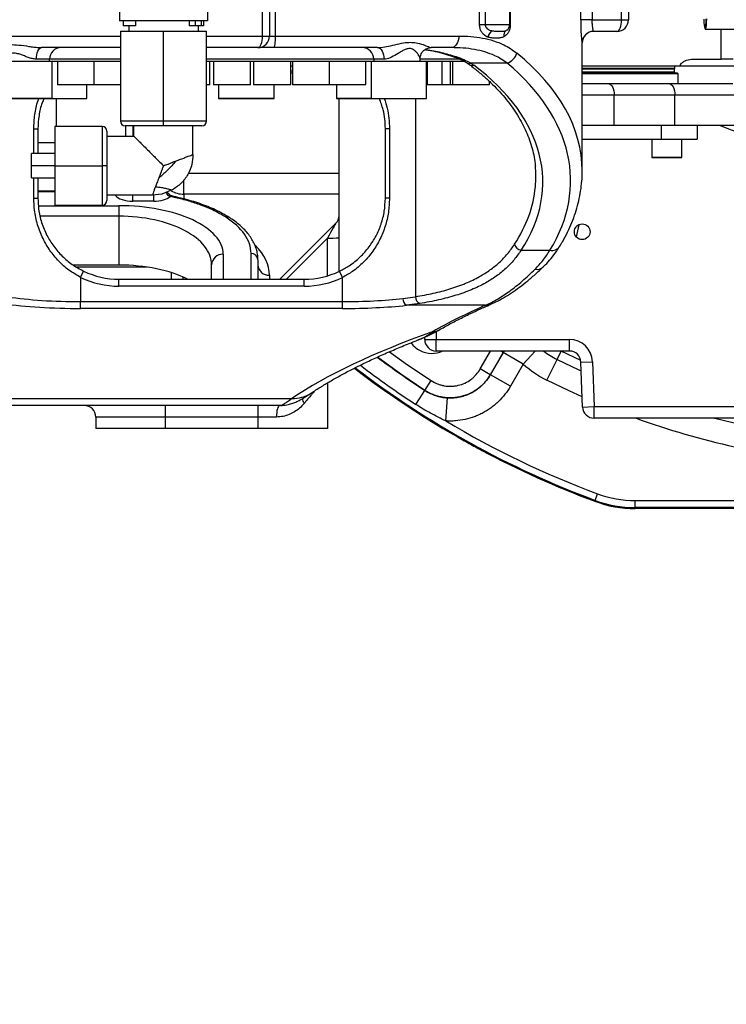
# Model space of a CAD drawing. Header units: millimetres. Extents: x -7 to 844, y 0 to 594.
# Tile 67 of 137: x 274 to 298, y 437 to 469. Entities that reach past the tile are written whole.
import ezdxf

# ---------------------------------------------------------------- set-up
doc = ezdxf.new("R2010")
doc.units = ezdxf.units.MM
doc.styles.add('SLDTEXTSTYLE2', font='HYSWLONGFANGSONG.TTF', dxfattribs={"bigfont": 'bigfont'})
doc.styles.add('SLDTEXTSTYLE3', font='HYSWLONGFANGSONG.TTF')
doc.dimstyles.new('SLDDIMSTYLE15', dxfattribs={"dimtxt": 9.875366, "dimasz": 4.884615, "dimexe": 0, "dimexo": 0.0625, "dimgap": 2.468842, "dimtad": 0, "dimtih": 1, "dimtoh": 1, "dimlfac": 5, "dimrnd": 1e-09, "dimzin": 12, "dimdsep": 46, "dimtxsty": 'SLDTEXTSTYLE3', "dimblk1": 'NONE', "dimblk2": 'NONE', "dimsah": 1, "dimcen": 0, "dimadec": 0, "dimazin": 3, "dimtfac": 1, "dimtdec": 3, "dimtmove": 0, "dimatfit": 3, "dimldrblk": 'NONE', "dimfxl": 1, "dimfrac": 2, "dimtolj": 1, "dimtzin": 12, "dimarcsym": 0})

# ---------------------------------------------------------------- blocks, each defined once
blk = doc.blocks.new('_D_55')
at = {"color": 7, "linetype": 'Continuous', "lineweight": 18}
blk.add_line((512.91, 531.632), (472.011, 531.632), dxfattribs=at)
at = {"color": 7, "linetype": 'Continuous', "lineweight": 18, "attachment_point": 1}
for s, insert, char_height, style in [('通', (502.68, 543.569), 9.26, 'SLDTEXTSTYLE2'), ('%%c', (482.421, 543.569), 9.2604, 'SLDTEXTSTYLE3'), ('8-', (472.011, 543.569), 9.2604, 'SLDTEXTSTYLE3'), ('22', (494.037, 543.569), 9.2604, 'SLDTEXTSTYLE3')]:
    blk.add_mtext(s, dxfattribs=dict(at, insert=insert, char_height=char_height, style=style))
blk = doc.blocks.new('_None')

msp = doc.modelspace()

# ---------------------------------------------------------------- linework, layer by layer
at = {"color": 7, "linetype": 'Continuous', "lineweight": 25}
for p, q in [((289.576559, 469.130287), (289.576559, 473.130287)), ((289.759071, 473.130287), (289.759071, 469.130287)), ((290.580495, 469.130287), (290.580495, 473.130287)), ((290.59605, 473.130287), (290.59605, 469.130287)), ((292.934386, 469.284134), (292.934386, 473.130287)), ((293.317408, 473.130287), (293.317408, 469.284134)), ((294.293042, 469.284134), (294.293042, 473.130287)), ((294.523811, 473.130287), (294.523811, 469.284134)), ((282.369965, 468.745672), (282.369965, 471.591826)), ((282.600734, 471.591826), (282.600734, 468.745672)), ((277.619957, 469.668749), (277.619957, 469.245672)), ((280.535342, 469.668749), (280.535342, 469.245672)), ((280.535342, 469.245672), (277.619957, 469.245672)), ((277.743034, 469.245672), (277.743034, 469.080287)), ((278.150726, 469.245672), (278.150726, 469.080287)), ((279.931496, 469.245672), (279.931496, 469.080287)), ((280.135342, 469.245672), (280.135342, 469.080287)), ((280.339188, 469.080287), (280.339188, 469.245672)), ((280.412265, 469.245672), (280.412265, 469.080287)), ((293.317408, 469.284134), (292.934386, 469.284134)), ((293.317408, 469.284134), (294.293042, 469.284134)), ((294.293042, 469.284134), (294.523811, 469.284134)), ((277.647496, 468.912441), (277.647496, 465.920626)), ((277.647496, 468.912441), (279.077649, 468.912441)), ((278.150726, 469.080287), (277.743034, 469.080287)), ((277.923803, 469.080287), (277.923803, 468.912441)), ((279.077649, 465.920626), (279.077649, 468.912441)), ((279.077649, 468.912441), (280.507803, 468.912441)), ((280.135342, 469.080287), (279.931496, 469.080287)), ((280.339188, 469.080287), (280.135342, 469.080287)), ((280.231496, 469.080287), (280.231496, 468.912441)), ((280.412265, 469.080287), (280.339188, 469.080287)), ((280.507803, 465.920626), (280.507803, 468.912441)), ((289.576559, 469.130287), (289.759071, 469.130287)), ((297.069929, 468.976441), (298.082706, 468.976441)), ((282.369965, 468.745672), (282.600734, 468.745672)), ((282.600734, 468.745672), (282.791862, 468.745672)), ((282.791862, 468.745672), (288.886771, 468.745672)), ((294.139196, 468.899518), (293.364136, 468.899518)), ((277.647496, 468.361057), (275.027825, 468.361057)), ((282.216119, 468.361057), (280.507803, 468.361057)), ((282.725793, 468.361057), (282.216119, 468.361057)), ((286.188196, 468.361057), (282.725793, 468.361057)), ((288.630236, 468.361057), (287.970751, 468.361057)), ((292.985349, 464.271293), (292.985349, 468.514903)), ((275.293042, 467.899518), (275.293042, 467.976441)), ((286.062273, 467.976441), (286.062273, 467.899518)), ((287.600734, 467.899518), (287.600734, 467.99588)), ((296.702582, 467.976441), (297.602003, 467.976441)), ((297.998329, 467.976441), (297.602003, 467.976441)), ((275.293042, 467.899518), (273.75458, 467.899518)), ((277.647496, 467.899518), (275.293042, 467.899518)), ((275.384306, 466.676441), (275.384306, 467.899518)), ((275.560746, 467.899518), (275.560746, 467.13798)), ((276.765308, 467.899518), (276.765308, 467.13798)), ((286.062273, 467.899518), (280.507803, 467.899518)), ((280.617086, 467.13798), (280.617086, 467.899518)), ((280.738228, 467.899518), (280.738228, 467.13798)), ((281.968997, 467.13798), (281.968997, 467.899518)), ((282.073494, 467.899518), (282.073494, 467.13798)), ((283.304263, 467.13798), (283.304263, 467.899518)), ((283.359237, 467.745672), (283.304263, 467.745672)), ((283.359237, 467.899518), (283.359237, 467.13798)), ((284.590007, 467.13798), (284.590007, 467.899518)), ((285.794568, 467.13798), (285.794568, 467.899518)), ((285.971008, 467.899518), (285.971008, 466.676441)), ((287.600734, 467.899518), (286.062273, 467.899518)), ((289.061081, 467.899518), (287.600734, 467.899518)), ((287.817162, 466.676441), (287.817162, 467.899518)), ((287.838392, 467.899518), (287.838392, 467.13798)), ((288.322873, 467.899518), (288.322873, 467.13798)), ((288.603951, 467.899518), (288.603951, 467.13798)), ((288.674705, 467.899518), (288.674705, 467.13798)), ((290.493594, 467.84577), (289.283463, 467.84577)), ((289.283463, 467.84577), (289.382353, 467.776589)), ((296.242164, 467.745672), (292.985349, 467.745672)), ((296.062273, 467.668734), (292.985349, 467.668734)), ((296.046888, 467.642087), (292.985349, 467.642087)), ((296.046888, 467.642087), (296.062273, 467.668734)), ((296.046888, 467.545657), (296.046888, 467.642087)), ((296.062273, 467.668734), (296.062273, 467.745672)), ((298.735557, 467.745672), (296.242164, 467.745672)), ((283.309898, 467.514903), (283.304263, 467.514903)), ((283.359237, 467.514903), (283.309898, 467.514903)), ((296.146888, 467.514888), (292.985349, 467.514888)), ((296.169965, 467.491811), (292.985349, 467.491811)), ((296.169965, 467.491811), (296.146888, 467.514888)), ((296.169965, 467.168749), (296.169965, 467.491811)), ((276.773, 467.130287), (275.568439, 467.130287)), ((276.533055, 466.676441), (276.533055, 467.130287)), ((277.647496, 467.130287), (276.773, 467.130287)), ((280.609394, 467.130287), (280.507803, 467.130287)), ((280.762655, 467.130287), (280.74592, 467.130287)), ((281.961305, 467.130287), (280.762655, 467.130287)), ((280.90333, 467.130287), (280.90333, 466.676441)), ((282.127352, 467.130287), (282.081186, 467.130287)), ((283.296571, 467.130287), (282.127352, 467.130287)), ((282.749484, 466.676441), (282.749484, 467.130287)), ((283.456354, 467.130287), (283.36693, 467.130287)), ((284.582314, 467.130287), (283.456354, 467.130287)), ((284.716934, 467.130287), (284.582314, 467.130287)), ((285.786876, 467.130287), (284.716934, 467.130287)), ((284.822259, 467.130287), (284.822259, 466.676441)), ((287.847939, 467.130287), (287.817162, 467.130287)), ((287.847939, 467.130287), (287.846084, 467.130287)), ((288.330566, 467.130287), (287.847939, 467.130287)), ((288.605409, 467.130287), (288.330566, 467.130287)), ((288.682397, 467.130287), (288.611644, 467.130287)), ((289.897782, 467.130287), (288.682397, 467.130287)), ((289.905474, 467.13798), (289.905474, 467.235825)), ((292.985349, 467.168749), (293.853879, 467.168749)), ((293.853879, 467.168749), (295.869965, 467.168749)), ((295.869965, 467.168749), (297.985349, 467.168749)), ((275.376614, 466.668749), (273.601049, 466.668749)), ((275.376614, 466.668749), (276.525363, 466.668749)), ((280.966226, 466.668749), (280.911022, 466.668749)), ((282.741791, 466.668749), (280.966226, 466.668749)), ((284.885156, 466.668749), (284.829951, 466.668749)), ((285.978701, 466.668749), (284.885156, 466.668749)), ((284.908426, 460.928535), (284.908426, 466.668749)), ((285.978701, 466.668749), (287.80947, 466.668749)), ((294.046186, 465.784119), (294.046186, 466.784134)), ((296.062273, 466.784134), (294.046186, 466.784134)), ((296.062273, 465.784119), (296.062273, 466.784134)), ((298.369965, 466.784134), (296.062273, 466.784134)), ((274.770973, 465.668749), (274.908426, 465.668749)), ((274.908426, 465.668749), (274.908426, 464.841824)), ((277.045957, 465.74567), (275.467496, 465.74567)), ((275.467496, 465.74567), (275.467496, 464.437977)), ((279.077649, 465.76678), (277.801342, 465.76678)), ((277.831503, 465.418747), (277.831503, 465.76678)), ((278.09688, 465.418829), (278.09688, 465.76678)), ((279.077649, 465.76678), (279.077649, 465.920626)), ((280.353957, 465.76678), (279.077649, 465.76678)), ((280.058419, 464.811423), (280.058419, 465.76678)), ((286.584342, 465.668749), (286.446888, 465.668749)), ((286.446888, 463.361057), (286.446888, 465.668749)), ((286.584342, 465.668749), (286.584342, 463.361057)), ((292.985349, 465.784119), (294.046186, 465.784119)), ((294.046186, 465.784119), (296.062273, 465.784119)), ((295.603936, 465.784119), (295.603936, 465.32258)), ((296.062273, 465.784119), (298.369965, 465.784119)), ((296.800579, 465.784119), (296.800579, 465.32258)), ((277.199803, 465.591824), (277.199803, 464.437977)), ((277.199803, 465.418747), (278.097045, 465.418747)), ((292.985349, 465.32258), (295.603936, 465.32258)), ((295.294311, 465.32258), (295.294311, 464.714888)), ((295.603936, 465.32258), (296.800579, 465.32258)), ((296.294311, 464.714888), (296.294311, 465.32258)), ((275.467496, 464.841824), (274.698265, 464.841824)), ((274.698265, 464.437977), (274.698265, 464.841824)), ((296.286619, 464.707196), (295.302004, 464.707196)), ((275.467496, 464.437977), (274.698265, 464.437977)), ((274.698265, 464.034131), (274.698265, 464.437977)), ((275.467496, 464.437977), (277.045957, 464.437977)), ((275.467496, 464.437977), (275.467496, 463.130285)), ((277.199803, 464.437977), (277.045957, 464.437977)), ((277.199803, 464.437977), (277.199803, 463.284131)), ((274.698265, 464.034131), (275.467496, 464.034131)), ((274.908426, 464.034131), (274.908426, 463.361057)), ((274.770973, 463.361057), (274.908426, 463.361057)), ((275.467496, 463.597529), (274.908426, 463.597529)), ((278.704863, 463.457208), (277.199803, 463.457208)), ((279.029483, 463.497143), (278.704863, 463.457577)), ((279.371363, 463.633166), (279.029483, 463.497143)), ((279.30211, 463.417888), (279.298935, 463.418789)), ((279.476921, 463.377506), (279.30211, 463.417888)), ((279.362284, 463.431663), (279.354579, 463.433632)), ((286.584342, 463.361057), (286.446888, 463.361057)), ((275.467496, 463.130285), (277.045957, 463.130285)), ((277.600734, 463.110326), (277.600734, 462.761746)), ((278.75458, 463.261918), (278.062273, 463.261918)), ((277.600734, 462.761746), (277.600734, 461.139518)), ((282.946888, 460.668749), (284.795775, 462.517636)), ((290.955499, 461.630615), (291.910859, 461.630615)), ((277.600734, 461.139518), (276.085909, 461.139518)), ((280.677657, 460.668749), (280.677657, 461.147604)), ((282.216119, 461.317354), (282.216119, 460.668749)), ((276.326231, 460.730464), (276.426849, 460.938142)), ((276.326231, 460.730464), (276.326231, 459.925347)), ((279.716119, 460.746649), (279.716119, 460.668749)), ((285.029083, 460.730464), (284.928465, 460.938142)), ((285.029083, 459.925347), (285.029083, 460.730464)), ((277.600734, 460.43798), (277.600734, 460.668749)), ((277.600734, 460.668749), (283.75458, 460.668749)), ((283.75458, 460.43798), (277.600734, 460.43798)), ((283.75458, 460.43798), (283.75458, 460.668749)), ((287.031493, 460.030457), (287.446543, 460.088426)), ((276.326231, 459.698084), (276.326231, 459.925347)), ((276.326231, 459.925347), (285.029083, 459.925347)), ((285.029083, 459.698084), (285.029083, 459.925347)), ((287.59159, 459.862045), (287.151638, 459.803194)), ((289.778055, 459.803194), (287.151638, 459.803194)), ((285.029083, 459.698084), (276.326231, 459.698084)), ((287.962064, 458.88224), (288.03071, 458.934133)), ((287.75458, 458.668749), (287.75458, 458.744739)), ((287.75458, 458.668749), (288.139196, 458.668749)), ((288.139196, 458.668749), (292.559107, 458.668749)), ((288.139196, 458.284134), (288.139196, 458.668749)), ((292.559107, 458.284134), (292.559107, 458.668749)), ((292.559107, 458.284134), (288.139196, 458.284134)), ((290.360962, 458.239762), (289.933123, 457.498723)), ((289.933599, 457.496735), (290.361305, 458.237543)), ((290.361305, 458.237543), (290.360962, 458.239762)), ((291.027072, 457.853162), (290.361305, 458.237543)), ((291.027072, 457.853162), (290.599367, 457.112354)), ((291.807197, 457.318526), (292.149357, 458.006946)), ((292.943488, 457.912941), (293.32787, 457.926364)), ((292.995464, 456.424557), (292.943488, 457.912941)), ((293.32787, 457.926364), (293.379845, 456.43798)), ((289.933123, 457.498723), (289.600239, 457.690914)), ((289.933123, 457.498723), (289.933599, 457.496735)), ((290.599367, 457.112354), (289.933599, 457.496735)), ((284.523811, 457.227037), (284.523811, 455.70721)), ((287.762639, 456.979019), (287.972376, 457.301136)), ((287.461152, 456.510208), (287.763715, 456.974993)), ((287.763715, 456.974993), (287.762639, 456.979019)), ((270.169131, 456.710168), (283.341358, 456.710168)), ((288.457262, 455.963548), (288.505653, 456.730349)), ((282.961612, 456.476441), (270.314149, 456.476441)), ((279.139196, 456.476441), (279.139196, 456.091826)), ((282.216119, 456.476441), (282.216119, 456.091826)), ((292.995464, 456.424557), (293.379845, 456.43798)), ((293.379845, 456.43798), (298.7447, 456.43798)), ((293.379845, 456.053364), (293.379845, 456.43798)), ((279.139196, 456.091826), (276.831503, 456.091826)), ((276.831503, 456.091826), (276.831503, 455.70721)), ((282.216119, 456.091826), (279.139196, 456.091826)), ((279.139196, 456.091826), (279.139196, 455.70721)), ((282.831238, 456.091826), (282.216119, 456.091826)), ((282.216119, 456.091826), (282.216119, 455.70721)), ((298.7447, 456.053364), (293.379845, 456.053364)), ((279.139196, 455.70721), (276.831503, 455.70721)), ((282.216119, 455.70721), (279.139196, 455.70721)), ((284.523811, 455.70721), (282.216119, 455.70721)), ((293.413744, 453.325595), (293.494221, 453.541727)), ((293.402398, 453.295123), (293.413744, 453.325595)), ((294.744497, 453.08588), (294.744497, 453.316509)), ((294.744497, 453.316509), (298.04715, 453.316509)), ((298.202959, 453.08588), (294.744497, 453.08588)), ((294.744497, 453.08588), (294.744497, 453.053364)), ((298.200497, 453.053364), (294.744497, 453.053364))]:
    msp.add_line(p, q, dxfattribs=at)
at = {"color": 8, "linetype": 'Continuous', "lineweight": 25}
for p, q in [((282.791862, 470.773057), (282.791862, 468.745672)), ((289.759071, 469.130287), (290.580495, 469.130287)), ((290.458092, 468.92712), (290.4751, 468.940721)), ((290.59605, 469.130287), (290.580495, 469.130287)), ((297.602003, 467.976441), (297.604011, 468.976441)), ((272.923497, 468.745672), (277.647496, 468.745672)), ((280.507803, 468.745672), (282.369965, 468.745672)), ((292.985349, 468.514903), (292.979697, 468.514903)), ((275.293042, 467.976441), (274.85982, 467.976441)), ((277.647496, 467.976441), (275.293042, 467.976441)), ((286.062273, 467.976441), (280.507803, 467.976441)), ((286.402632, 467.976441), (286.062273, 467.976441)), ((288.929197, 467.976441), (287.600734, 467.976441)), ((289.061081, 467.91318), (289.061081, 467.899518)), ((283.304263, 467.591826), (283.359237, 467.591826)), ((296.046888, 467.545657), (292.985349, 467.545657)), ((275.560746, 467.13798), (276.765308, 467.13798)), ((276.765308, 467.13798), (277.647496, 467.13798)), ((280.507803, 467.13798), (280.617086, 467.13798)), ((280.738228, 467.13798), (280.755174, 467.13798)), ((280.755174, 467.13798), (281.968997, 467.13798)), ((282.073494, 467.13798), (282.120244, 467.13798)), ((282.120244, 467.13798), (283.304263, 467.13798)), ((283.359237, 467.13798), (283.449793, 467.13798)), ((283.449793, 467.13798), (284.590007, 467.13798)), ((284.590007, 467.13798), (284.711083, 467.13798)), ((284.711083, 467.13798), (285.794568, 467.13798)), ((287.817162, 467.13798), (287.838392, 467.13798)), ((287.838392, 467.13798), (288.322873, 467.13798)), ((288.322873, 467.13798), (288.603951, 467.13798)), ((288.603951, 467.13798), (288.674705, 467.13798)), ((288.674705, 467.13798), (289.905474, 467.13798)), ((273.59382, 466.676441), (275.384306, 466.676441)), ((275.384306, 466.676441), (276.533055, 466.676441)), ((275.523811, 465.74567), (275.523811, 466.668749)), ((280.90333, 466.676441), (280.958998, 466.676441)), ((280.958998, 466.676441), (282.749484, 466.676441)), ((284.822259, 466.676441), (284.877927, 466.676441)), ((284.877927, 466.676441), (285.971008, 466.676441)), ((285.971008, 466.676441), (287.817162, 466.676441)), ((287.446543, 466.668749), (287.446543, 460.088426)), ((294.046186, 466.784134), (292.985349, 466.784134)), ((274.770973, 464.841824), (274.770973, 465.668749)), ((277.045957, 465.74567), (277.045957, 464.437977)), ((279.077649, 465.920626), (277.647496, 465.920626)), ((278.062273, 465.76678), (278.062273, 465.418747)), ((280.507803, 465.920626), (279.077649, 465.920626)), ((274.908426, 465.20721), (275.467496, 465.20721)), ((295.294311, 464.714888), (296.293779, 464.714888)), ((296.293779, 464.714888), (296.294311, 464.714888)), ((277.045957, 464.437977), (277.045957, 463.130285)), ((274.770973, 463.361057), (274.770973, 464.034131)), ((279.902164, 464.190477), (284.908426, 464.190477)), ((279.75458, 463.493317), (279.75458, 463.973836)), ((275.467496, 463.575908), (274.908426, 463.575908)), ((278.062273, 463.261918), (278.062273, 463.454797)), ((278.75458, 463.261918), (278.75458, 463.461699)), ((279.75458, 463.493317), (279.75458, 463.337375)), ((284.908426, 463.493317), (279.75458, 463.493317)), ((274.925362, 463.110326), (277.600734, 463.110326)), ((277.600734, 462.761746), (274.985765, 462.761746)), ((292.868226, 462.479519), (292.789153, 462.072728)), ((284.523811, 462.03347), (283.15909, 460.668749)), ((284.523811, 460.780978), (284.523811, 462.03347)), ((281.062273, 461.496184), (281.062273, 460.668749)), ((281.985349, 460.668749), (281.985349, 461.526502)), ((278.521012, 461.07384), (276.197105, 461.07384)), ((279.331503, 460.891008), (279.331503, 460.668749)), ((282.600734, 460.799024), (282.600734, 460.668749)), ((288.139196, 458.932991), (288.139196, 458.668749)), ((289.600239, 457.690914), (289.942735, 458.284134)), ((290.360962, 458.239762), (290.284107, 458.284134)), ((290.389083, 458.284134), (290.360962, 458.239762)), ((290.361305, 458.237543), (290.390575, 458.284134)), ((291.027072, 457.853162), (291.420863, 458.284134)), ((292.149357, 458.006946), (292.287126, 458.284134)), ((292.936625, 457.973068), (292.287475, 458.284836))]:
    msp.add_line(p, q, dxfattribs=at)
at = {"color": 7, "linetype": 'Continuous', "lineweight": 25, "flags": 128}
for points in [[(297.022196, 469.30583), (297.028731, 469.193859), (297.036284, 469.10333), (297.044627, 469.036993), (297.053505, 468.996863), (297.062648, 468.98416), (297.07178, 468.999269), (297.080622, 469.041732), (297.088905, 469.110259), (297.096379, 469.202767), (297.102816, 469.316445)], [(297.110836, 469.311545), (297.104345, 469.196912), (297.096809, 469.103626), (297.088455, 469.034524), (297.079539, 468.991704), (297.070331, 468.976468), (297.069929, 468.976441)], [(282.791862, 468.745672), (282.790592, 468.670637), (282.786833, 468.598486), (282.780727, 468.531991), (282.772511, 468.473708), (282.762499, 468.425876), (282.751077, 468.390334), (282.738682, 468.368447), (282.725793, 468.361057)], [(288.886771, 468.745672), (288.881841, 468.670637), (288.867243, 468.598486), (288.843537, 468.531991), (288.811633, 468.473708), (288.772759, 468.425876), (288.728407, 468.390334), (288.680283, 468.368447), (288.630236, 468.361057)], [(274.85982, 467.976441), (274.863049, 468.051476), (274.872609, 468.123627), (274.888134, 468.190122), (274.909028, 468.248405), (274.934487, 468.296237), (274.963532, 468.33178), (274.995049, 468.353666), (275.027825, 468.361057)], [(286.188196, 468.361057), (286.23003, 468.353666), (286.270257, 468.33178), (286.30733, 468.296237), (286.339825, 468.248405), (286.366493, 468.190122), (286.386309, 468.123627), (286.398511, 468.051476), (286.402632, 467.976441)], [(293.853879, 467.168749), (293.891396, 467.161359), (293.927472, 467.139472), (293.960719, 467.10393), (293.989861, 467.056098), (294.013777, 466.997814), (294.031548, 466.931319), (294.042491, 466.859168), (294.046186, 466.784134)], [(295.869965, 467.168749), (295.907482, 467.161359), (295.943558, 467.139472), (295.976805, 467.10393), (296.005947, 467.056098), (296.029863, 466.997814), (296.047634, 466.931319), (296.058577, 466.859168), (296.062273, 466.784134)], [(282.933758, 456.476441), (282.913758, 456.469051), (282.894526, 456.447164), (282.876801, 456.411622), (282.861266, 456.36379), (282.848516, 456.305507), (282.839042, 456.239012), (282.833208, 456.166861), (282.831238, 456.091826)]]:
    msp.add_lwpolyline(points, dxfattribs=at)
at = {"color": 8, "linetype": 'Continuous', "lineweight": 25, "flags": 128}
for points in [[(286.587002, 458.260362), (287.18538, 457.831708), (287.972376, 457.301136)], [(287.762639, 456.979019), (286.965432, 457.516475), (286.18585, 458.07919), (286.183833, 458.080695)], [(292.149357, 458.006946), (292.877062, 457.65875), (292.95359, 457.623675)], [(292.983475, 456.767883), (292.555669, 456.960393), (291.807197, 457.318526)], [(297.380061, 456.053364), (297.431945, 456.039971), (298.216178, 455.850834)]]:
    msp.add_lwpolyline(points, dxfattribs=at)
at = {"color": 7, "linetype": 'Continuous', "lineweight": 25}
msp.add_circle((292.985349, 462.245672), 0.261538, dxfattribs=at)
for centre, radius, start, end in [((294.139196, 469.284134), 0.384615, 270, 0), ((290.129295, 468.675266), 0.27592, 118.0107654, 173.3033885), ((290.565276, 468.774122), 0.186806, 125.013428, 195.5790709), ((290.349725, 469.130287), 0.230769, 303.4876939, 0), ((282.216119, 468.745672), 0.384615, 270, 0), ((293.364224, 468.514991), 0.384527, 90.0131624, 180.0131563), ((293.369965, 468.514903), 0.384615, 90, 180), ((275.677657, 467.976441), 0.384615, 90, 180), ((285.677657, 467.976441), 0.384615, 0, 90), ((290.339392, 468.309408), 0.488609, 288.3966516, 344.5028485), ((296.077657, 467.545657), 0.030769, 180, 270), ((275.568439, 467.13798), 0.007692, 180, 270), ((276.773, 467.13798), 0.007692, 180, 270), ((280.609394, 467.13798), 0.007692, 270, 0), ((280.74592, 467.13798), 0.007692, 180, 270), ((281.961305, 467.13798), 0.007692, 270, 0), ((282.081186, 467.13798), 0.007692, 180, 270), ((283.296571, 467.13798), 0.007692, 270, 0), ((283.36693, 467.13798), 0.007692, 180, 270), ((284.582314, 467.13798), 0.007692, 270, 0), ((285.786876, 467.13798), 0.007692, 270, 0), ((287.846084, 467.13798), 0.007692, 180, 270), ((288.330566, 467.13798), 0.007692, 180, 270), ((288.611644, 467.13798), 0.007692, 180, 270), ((288.682397, 467.13798), 0.007692, 180, 270), ((289.897782, 467.13798), 0.007692, 270, 0), ((275.376614, 466.676441), 0.007692, 270, 0), ((276.525363, 466.676441), 0.007692, 270, 0), ((280.911022, 466.676441), 0.007692, 180, 270), ((282.741791, 466.676441), 0.007692, 270, 0), ((284.829951, 466.676441), 0.007692, 180, 270), ((285.978701, 466.676441), 0.007692, 180, 270), ((287.80947, 466.676441), 0.007692, 270, 0), ((277.045957, 465.591824), 0.153846, 0, 90), ((277.801342, 465.920626), 0.153846, 180, 270), ((280.353957, 465.920626), 0.153846, 270, 0), ((295.302004, 464.714888), 0.007692, 180, 270), ((296.286619, 464.714888), 0.007692, 270, 0), ((277.045957, 463.284131), 0.153846, 270, 0), ((284.523811, 462.7896), 0.384615, 315, 0), ((284.619848, 464.798701), 2.766899, 268.010912, 275.9866533), ((290.996809, 461.891425), 0.264062, 193.3470328, 260.9996096), ((281.045099, 461.128655), 0.36793, 87.3246633, 177.0478591), ((281.995654, 461.305985), 0.220758, 2.9521409, 92.6753367), ((282.58356, 461.166553), 0.36793, 182.9521409, 272.6753367), ((277.600734, 463.361057), 2.923077, 244.1501486, 270), ((277.600734, 463.361057), 2.692308, 244.1501486, 270), ((283.75458, 463.361057), 2.692308, 270, 295.8498514), ((283.75458, 463.361057), 2.923077, 270, 295.8498514), ((287.693801, 460.087193), 0.247262, 179.7142124, 245.5831435), ((287.283281, 460.018177), 0.252087, 177.2078616, 238.5191959), ((287.985349, 459.053364), 0.846154, 215.8245649, 270), ((288.139196, 458.668749), 0.384615, 180, 270), ((292.559107, 457.899518), 0.769231, 2, 90), ((287.985349, 459.053364), 0.846154, 270, 294.6199773), ((292.559107, 457.899518), 0.384615, 2, 90), ((293.320349, 460.362962), 3.399738, 227.5811418, 243.5715994), ((304.139196, 482.130287), 30.769231, 232.5249169, 240.6678898), ((276.446888, 456.091826), 0.384615, 0, 90), ((293.379845, 456.43798), 0.384615, 182, 270), ((304.139196, 482.130287), 30.506086, 239.0654102, 249.5771427), ((304.139196, 482.130287), 30.769231, 240.6678898, 241.5706891), ((304.139196, 482.130287), 30.769231, 241.5706891, 241.9140896), ((304.139196, 482.130287), 30.769231, 241.9140896, 249.5771427), ((294.744497, 456.899518), 3.583009, 249.5771427, 270), ((294.744497, 456.899518), 3.846154, 249.5771427, 270), ((294.744497, 456.899518), 3.813638, 249.5771427, 270)]:
    msp.add_arc(centre, radius, start, end, dxfattribs=at)
at = {"color": 8, "linetype": 'Continuous', "lineweight": 25}
for centre, radius, start, end in [((288.749438, 468.153789), 0.10113, 252.5827568, 295.9248614), ((289.226702, 467.96986), 0.136456, 239.6212649, 294.5800892), ((289.327234, 467.912138), 0.146327, 234.9776088, 292.1285129), ((304.139196, 482.130287), 17.626318, 248.0289223, 267.577488), ((279.341418, 463.370705), 0.064163, 78.3436176, 131.4611035), ((279.344531, 463.370442), 0.063644, 78.0410026, 131.7994552), ((279.752016, 464.32003), 0.826717, 239.2097489, 270.1777444), ((279.517554, 463.337305), 0.057159, 81.5091257, 135.3060056), ((281.182179, 462.594383), 0.148959, 58.6093994, 108.0966249), ((291.977658, 461.93796), 0.31452, 257.7379277, 325.9481294), ((291.484944, 461.297993), 0.300627, 257.6892797, 312.3489835), ((289.801586, 460.129036), 0.326691, 265.8695617, 293.7465563), ((287.958395, 459.229346), 0.347125, 270.6055666, 298.7346584), ((288.050035, 459.280394), 0.346799, 266.8055683, 299.6866395), ((293.320349, 460.362962), 2.630975, 232.1982118, 243.5715994), ((304.139196, 482.130287), 30.570338, 232.707694, 236.9368585), ((304.139196, 482.130287), 30.015749, 233.2542234, 236.9368585), ((304.139196, 482.130287), 30.736715, 232.5458344, 249.5771427), ((283.393182, 457.772142), 1.063237, 267.2062007, 303.80675), ((284.055617, 456.734132), 0.362188, 183.9033123, 211.9573344), ((304.139196, 482.130287), 27.70743, 250.2460513, 257.2985757)]:
    msp.add_arc(centre, radius, start, end, dxfattribs=at)
at = {"color": 7, "linetype": 'Continuous', "lineweight": 25}
for centre, major_axis, ratio, start_param, end_param in [((294.139196, 469.284134), (0, 0.384615), 0.4, 3.141592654, 4.71238898), ((282.216119, 468.745672), (0, 0.384615), 0.4, 3.141592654, 4.71238898), ((280.677657, 463.893795), (11, 0), 0.577350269, 5.918817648, 6.940990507), ((280.677657, 463.938207), (11.923077, 0), 0.577350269, 5.941345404, 6.886830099), ((280.677657, 464.093647), (10.769231, 0), 0.589722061, 6.227195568, 6.337848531), ((278.75458, 463.548877), (0.615385, 0), 0.466307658, 4.71238898, 5.809157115), ((277.600734, 461.496184), (3.461538, 0), 0.466307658, 0, 1.570796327), ((277.600734, 461.147604), (3.076923, 0), 0.524596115, 0, 1.570796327), ((277.600734, 461.526502), (4.384615, 0), 0.466307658, 0, 0.632980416), ((284.523811, 462.028101), (0.272037, 0.48958), 0.004656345, 0.016300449, 1.5624166), ((277.600734, 459.704725), (3.076923, 0), 0.466307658, 0.73675857, 1.570796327), ((276.326231, 460.644218), (3.846154, 0), 0.1869066, 4.032715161, 4.71238898), ((276.326231, 460.416955), (4.076923, 0), 0.176326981, 4.032715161, 4.71238898), ((285.029083, 460.644218), (3.846154, 0), 0.1869066, 4.71238898, 5.259973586), ((285.029083, 460.416955), (4.076923, 0), 0.176326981, 4.71238898, 5.259973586), ((347.216119, 455.723457), (61.923077, 0), 0.176326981, 2.758655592, 2.843128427), ((347.216119, 453.658953), (66.106838, 0), 0.179133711, 2.679899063, 2.880991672)]:
    msp.add_ellipse(centre, major_axis=major_axis, ratio=ratio, start_param=start_param, end_param=end_param, dxfattribs=at)
at = {"color": 8, "linetype": 'Continuous', "lineweight": 25}
for centre, major_axis, ratio, start_param, end_param in [((280.677657, 464.271293), (12.307692, 0), 0.559308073, 0, 0.603644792), ((280.677657, 464.093647), (10.769231, 0), 0.589722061, 5.918817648, 6.227195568), ((278.062273, 463.548877), (0.615385, 0), 0.466307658, 3.468613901, 4.71238898), ((277.600734, 460.799024), (5, 0), 0.466307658, 0, 0.442188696)]:
    msp.add_ellipse(centre, major_axis=major_axis, ratio=ratio, start_param=start_param, end_param=end_param, dxfattribs=at)
at = {"color": 7, "linetype": 'Continuous', "lineweight": 25}
for points, knots in [([(292.934386, 469.284134), (292.934714, 469.227663), (292.935542, 469.085193), (292.943482, 468.869396), (292.956492, 468.673928), (292.970488, 468.540635), (292.976634, 468.523462), (292.979697, 468.514903)], [0, 0, 0, 0, 0.1426944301, 0.3600087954, 0.5754459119, 0.788404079, 1, 1, 1, 1]), ([(293.364136, 468.899518), (293.360981, 468.903784), (293.354666, 468.912323), (293.340284, 468.9786), (293.326857, 469.076109), (293.318608, 469.18436), (293.317748, 469.255879), (293.317408, 469.284134)], [0, 0, 0, 0, 0.214678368, 0.42969616, 0.644993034, 0.8597487, 1, 1, 1, 1]), ([(289.855257, 468.707441), (289.842377, 468.712267), (289.787248, 468.73292), (289.706398, 468.788036), (289.630879, 468.891887), (289.585503, 469.004328), (289.579547, 469.088216), (289.576559, 469.130287)], [0, 0, 0, 0, 0.093885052, 0.40184223, 0.606219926, 0.802508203, 1, 1, 1, 1]), ([(289.759071, 469.130287), (289.76066, 469.11197), (289.762512, 469.090628), (289.776923, 469.050512), (289.803096, 469.008253), (289.868684, 468.955489), (289.938792, 468.930652), (289.987384, 468.92125), (289.999712, 468.918864)], [0, 0, 0, 0, 0.13948465, 0.162524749, 0.334683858, 0.533779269, 0.881708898, 1, 1, 1, 1]), ([(289.999712, 468.918864), (290.044715, 468.913477), (290.135581, 468.902598), (290.291728, 468.903088), (290.392507, 468.901337), (290.448332, 468.923283), (290.458092, 468.92712)], [0, 0, 0, 0, 0.231304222, 0.467038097, 0.906822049, 1, 1, 1, 1]), ([(290.59605, 469.130287), (290.5935, 469.088188), (290.588415, 469.004246), (290.549203, 468.89222), (290.483883, 468.787369), (290.422144, 468.74764), (290.385333, 468.723952)], [0, 0, 0, 0, 0.219442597, 0.437547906, 0.664641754, 1, 1, 1, 1]), ([(288.886771, 468.745672), (289.021291, 468.74282), (289.290307, 468.737115), (289.674779, 468.685997), (290.042398, 468.596514), (290.351384, 468.473247), (290.606733, 468.332818), (290.742279, 468.23027), (290.810237, 468.178856)], [0, 0, 0, 0, 0.1830063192, 0.365980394, 0.5541575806, 0.7422847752, 0.8707892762, 1, 1, 1, 1]), ([(290.385333, 468.723952), (290.367893, 468.716221), (290.314905, 468.692732), (290.221249, 468.6779), (290.104144, 468.674257), (289.981501, 468.676174), (289.897468, 468.696987), (289.855257, 468.707441)], [0, 0, 0, 0, 0.105510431, 0.320578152, 0.538229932, 0.768049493, 1, 1, 1, 1]), ([(273.370655, 468.361057), (273.402968, 468.365988), (273.479905, 468.377728), (273.689666, 468.433721), (273.962698, 468.468367), (274.277841, 468.453029), (274.546125, 468.411417), (274.768022, 468.3799), (274.908673, 468.363951), (274.99559, 468.36184), (275.027825, 468.361057)], [0, 0, 0, 0, 0.1200716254, 0.2858886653, 0.4693609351, 0.6302746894, 0.7995032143, 0.8762208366, 0.9540931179, 1, 1, 1, 1]), ([(286.188196, 468.361057), (286.227064, 468.362738), (286.34664, 468.36791), (286.56882, 468.411454), (286.84113, 468.476012), (287.102421, 468.531293), (287.332529, 468.543066), (287.55179, 468.509414), (287.750139, 468.444742), (287.906879, 468.378181), (287.952126, 468.36605), (287.970751, 468.361057)], [0, 0, 0, 0, 0.051089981, 0.157173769, 0.287382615, 0.420080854, 0.526957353, 0.630922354, 0.778195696, 0.9086997, 1, 1, 1, 1]), ([(287.602441, 467.995768), (287.602292, 468.008863), (287.601852, 468.047407), (287.619784, 468.116745), (287.658046, 468.194867), (287.717616, 468.265481), (287.792524, 468.319273), (287.873616, 468.350335), (287.934891, 468.362112), (287.965853, 468.360143), (287.972386, 468.359727)], [0, 0, 0, 0, 0.073718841, 0.216976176, 0.366601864, 0.519534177, 0.683312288, 0.830351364, 0.964204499, 1, 1, 1, 1]), ([(287.76573, 468.294846), (287.77331, 468.293953), (287.888072, 468.280436), (288.100549, 468.23603), (288.401198, 468.160713), (288.603668, 468.097443), (288.70996, 468.060357), (288.719044, 468.057187)], [0, 0, 0, 0, 0.022719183, 0.343951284, 0.671566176, 0.971930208, 1, 1, 1, 1]), ([(290.493594, 467.84577), (290.428015, 467.892334), (290.296473, 467.985736), (290.051288, 468.112269), (289.757094, 468.222881), (289.404404, 468.30496), (289.029671, 468.352968), (288.76339, 468.35836), (288.630236, 468.361057)], [0, 0, 0, 0, 0.127399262, 0.25554405, 0.438772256, 0.622051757, 0.811005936, 1, 1, 1, 1]), ([(288.71755, 468.0561), (288.73523, 468.050608), (288.815484, 468.025677), (288.939375, 467.974085), (289.071001, 467.912501), (289.134547, 467.870817), (289.159065, 467.854733)], [0, 0, 0, 0, 0.105750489, 0.480018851, 0.799371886, 1, 1, 1, 1]), ([(288.793651, 468.062836), (288.880623, 468.032856), (289.055432, 467.972596), (289.207202, 467.888184), (289.283463, 467.84577)], [0, 0, 0, 0, 0.497526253, 1, 1, 1, 1]), ([(296.242164, 467.745672), (296.242629, 467.757937), (296.243557, 467.782414), (296.26378, 467.823543), (296.31271, 467.875446), (296.431273, 467.93997), (296.571043, 467.97234), (296.674152, 467.975555), (296.702582, 467.976441)], [0, 0, 0, 0, 0.065381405, 0.130483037, 0.240967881, 0.444232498, 0.846757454, 1, 1, 1, 1]), ([(289.156038, 467.852583), (289.169576, 467.843921), (289.200905, 467.823877), (289.227248, 467.803111), (289.242208, 467.791318)], [0, 0, 0, 0, 0.432130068, 1, 1, 1, 1]), ([(289.244213, 467.791586), (289.296349, 467.75203), (289.448225, 467.636805), (289.684871, 467.440766), (289.947692, 467.201424), (290.190954, 466.955128), (290.41449, 466.702376), (290.617596, 466.443657), (290.799742, 466.179494), (290.960394, 465.910401), (291.099119, 465.636887), (291.215318, 465.359456), (291.309147, 465.078629), (291.378043, 464.794921), (291.41792, 464.57466), (291.426761, 464.449011), (291.428883, 464.418843)], [0, 0, 0, 0, 0.038914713, 0.113360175, 0.188379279, 0.264079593, 0.34045327, 0.417492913, 0.495191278, 0.573540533, 0.652530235, 0.732143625, 0.812352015, 0.893107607, 0.97433598, 1, 1, 1, 1]), ([(275.109781, 466.668749), (275.088591, 466.621725), (275.009129, 466.445383), (274.931897, 466.107878), (274.916329, 465.816607), (274.908426, 465.668749)], [0, 0, 0, 0, 0.151853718, 0.569455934, 1, 1, 1, 1]), ([(286.446888, 465.668749), (286.443166, 465.773151), (286.435659, 465.983705), (286.376739, 466.322805), (286.295274, 466.545198), (286.250016, 466.668749)], [0, 0, 0, 0, 0.3041656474, 0.6134305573, 1, 1, 1, 1]), ([(278.09688, 465.418829), (278.099461, 465.416243), (278.103365, 465.412332), (278.126901, 465.388872), (278.15277, 465.363054), (278.189667, 465.326113), (278.239282, 465.276517), (278.315333, 465.200581), (278.429758, 465.0859), (278.563809, 464.952219), (278.692203, 464.823691), (278.80201, 464.714136), (278.93177, 464.583884), (279.023518, 464.492326), (279.077649, 464.438307)], [0, 0, 0, 0, 0.087823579, 0.132815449, 0.178852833, 0.23718996, 0.298721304, 0.363802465, 0.483847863, 0.621438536, 0.70185982, 0.792380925, 0.877504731, 1, 1, 1, 1]), ([(280.058419, 464.811423), (280.050526, 464.700519), (280.034172, 464.470722), (279.897189, 464.140836), (279.679319, 463.841056), (279.474028, 463.702471), (279.371363, 463.633166)], [0, 0, 0, 0, 0.232719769, 0.48220508, 0.741053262, 1, 1, 1, 1]), ([(279.491114, 464.595589), (279.544446, 464.615945), (279.650076, 464.656262), (279.789012, 464.708953), (279.904302, 464.75283), (279.991284, 464.785913), (280.047735, 464.807286), (280.054882, 464.810054), (280.058419, 464.811423)], [0, 0, 0, 0, 0.1674876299, 0.3317303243, 0.5026240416, 0.6644376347, 0.8339663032, 1, 1, 1, 1]), ([(279.491126, 464.595569), (279.445857, 464.542192), (279.352869, 464.432547), (279.206082, 464.281286), (279.060258, 464.142928), (278.967524, 464.064533), (278.92064, 464.024899)], [0, 0, 0, 0, 0.263695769, 0.541671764, 0.768280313, 1, 1, 1, 1]), ([(279.077649, 464.438307), (279.064773, 464.403319), (279.047208, 464.355589), (279.025074, 464.298771), (279.012121, 464.265378), (278.996534, 464.225416), (278.977106, 464.174082), (278.9535, 464.111454), (278.934498, 464.061175), (278.923403, 464.032012), (278.920662, 464.024809)], [0, 0, 0, 0, 0.245833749, 0.335361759, 0.405030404, 0.484783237, 0.622955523, 0.776270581, 0.944735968, 1, 1, 1, 1]), ([(279.077649, 464.438307), (279.128544, 464.457483), (279.216501, 464.490622), (279.347349, 464.541634), (279.434258, 464.57393), (279.483813, 464.592807), (279.491114, 464.595589)], [0, 0, 0, 0, 0.358544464, 0.619643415, 0.943965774, 1, 1, 1, 1]), ([(278.920662, 464.024809), (278.900091, 463.970659), (278.860844, 463.86735), (278.827743, 463.780644), (278.811992, 463.739385)], [0, 0, 0, 0, 0.524153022, 1, 1, 1, 1]), ([(292.238289, 461.761913), (292.271319, 461.816742), (292.365951, 461.973827), (292.504225, 462.237), (292.645408, 462.552357), (292.762464, 462.871485), (292.855334, 463.193413), (292.924356, 463.517357), (292.967202, 463.842559), (292.986504, 464.092547), (292.983486, 464.233848), (292.982788, 464.266529)], [0, 0, 0, 0, 0.068462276, 0.196144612, 0.323997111, 0.451847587, 0.57958029, 0.707143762, 0.834521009, 0.961726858, 1, 1, 1, 1]), ([(278.811992, 463.739385), (278.811056, 463.73693), (278.79337, 463.690561), (278.762885, 463.610721), (278.729745, 463.523872), (278.708806, 463.467801), (278.706173, 463.460726), (278.704863, 463.457208)], [0, 0, 0, 0, 0.014128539, 0.26682087, 0.508650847, 0.755644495, 1, 1, 1, 1]), ([(278.811991, 463.739586), (278.881214, 463.733033), (279.006017, 463.721218), (279.159646, 463.689843), (279.274846, 463.661466), (279.35547, 463.638063), (279.365978, 463.634825), (279.371363, 463.633166)], [0, 0, 0, 0, 0.213591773, 0.385089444, 0.575160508, 0.782315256, 1, 1, 1, 1]), ([(276.326231, 460.730464), (276.194429, 460.806754), (275.930702, 460.959407), (275.589775, 461.265767), (275.300212, 461.618466), (275.061745, 462.024446), (274.887459, 462.47655), (274.786965, 462.931454), (274.775866, 463.229615), (274.770973, 463.361057)], [0, 0, 0, 0, 0.141114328, 0.282362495, 0.425413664, 0.568508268, 0.723283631, 0.878012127, 1, 1, 1, 1]), ([(274.908426, 463.361057), (274.913235, 463.23994), (274.924086, 462.966616), (275.021629, 462.546537), (275.191827, 462.131191), (275.42519, 461.755453), (275.707103, 461.432202), (276.040467, 461.14868), (276.296742, 461.009037), (276.426849, 460.938142)], [0, 0, 0, 0, 0.119615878, 0.269938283, 0.425223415, 0.566945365, 0.712235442, 0.853905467, 1, 1, 1, 1]), ([(279.355435, 463.435278), (279.349954, 463.436131), (279.325263, 463.439973), (279.289066, 463.465449), (279.241182, 463.51124), (279.213426, 463.549658), (279.201827, 463.565713)], [0, 0, 0, 0, 0.089357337, 0.402532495, 0.750316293, 1, 1, 1, 1]), ([(279.527077, 463.393631), (279.513985, 463.396527), (279.456515, 463.409239), (279.400886, 463.422814), (279.357929, 463.433297)], [0, 0, 0, 0, 0.227810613, 1, 1, 1, 1]), ([(281.135909, 462.735974), (281.015866, 462.806648), (280.773703, 462.949218), (280.356729, 463.123809), (279.924101, 463.269313), (279.626663, 463.341277), (279.476921, 463.377506)], [0, 0, 0, 0, 0.271557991, 0.547813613, 0.772352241, 1, 1, 1, 1]), ([(281.258323, 462.721127), (281.201881, 462.756328), (281.076478, 462.834539), (280.859479, 462.94629), (280.615224, 463.056763), (280.356957, 463.156974), (280.086889, 463.246778), (279.810869, 463.326266), (279.618799, 463.370882), (279.525702, 463.392507)], [0, 0, 0, 0, 0.124669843, 0.276991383, 0.427902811, 0.574969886, 0.720004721, 0.864285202, 1, 1, 1, 1]), ([(284.928465, 460.938142), (285.035755, 460.995481), (285.278787, 461.125366), (285.611906, 461.395882), (285.911729, 461.729312), (286.14671, 462.101195), (286.316892, 462.499186), (286.425742, 462.923192), (286.43984, 463.215122), (286.446888, 463.361057)], [0, 0, 0, 0, 0.120047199, 0.271930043, 0.423919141, 0.567854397, 0.711754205, 0.855907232, 1, 1, 1, 1]), ([(286.584342, 463.361057), (286.577205, 463.203019), (286.56293, 462.886906), (286.451906, 462.427747), (286.277995, 461.995397), (286.038077, 461.592097), (285.730961, 461.229331), (285.389935, 460.935007), (285.139106, 460.792829), (285.029083, 460.730464)], [0, 0, 0, 0, 0.146638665, 0.2933111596, 0.4378904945, 0.5824735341, 0.7326692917, 0.8827386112, 1, 1, 1, 1]), ([(282.216119, 461.317354), (282.215285, 461.350495), (282.213029, 461.440135), (282.189428, 461.585599), (282.13956, 461.751854), (282.065875, 461.915011), (281.968886, 462.074704), (281.848529, 462.230318), (281.705295, 462.380994), (281.539779, 462.525495), (281.388115, 462.638207), (281.29011, 462.701839), (281.259693, 462.721588)], [0, 0, 0, 0, 0.062998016, 0.170398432, 0.278033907, 0.386706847, 0.496917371, 0.608728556, 0.721782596, 0.835454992, 0.948930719, 1, 1, 1, 1]), ([(287.446543, 460.088426), (287.647456, 460.124438), (288.049274, 460.196462), (288.604197, 460.343649), (289.119015, 460.526258), (289.559267, 460.738155), (289.928656, 460.971768), (290.237826, 461.222854), (290.512576, 461.505376), (290.664111, 461.722102), (290.73988, 461.830467)], [0, 0, 0, 0, 0.133298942, 0.266591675, 0.403730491, 0.540864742, 0.654408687, 0.767953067, 0.883974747, 1, 1, 1, 1]), ([(291.685085, 461.078491), (291.708653, 461.100129), (291.804136, 461.187789), (291.952241, 461.358412), (292.113658, 461.564772), (292.200626, 461.705485), (292.236329, 461.76325)], [0, 0, 0, 0, 0.1085719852, 0.4398559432, 0.7700477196, 1, 1, 1, 1]), ([(290.955499, 461.630615), (290.879797, 461.522828), (290.728394, 461.307257), (290.451077, 461.021447), (290.134356, 460.763738), (289.756632, 460.525678), (289.314155, 460.313015), (288.795789, 460.127779), (288.225589, 459.975315), (287.802926, 459.899802), (287.59159, 459.862045)], [0, 0, 0, 0, 0.113681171, 0.227359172, 0.343438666, 0.459517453, 0.592704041, 0.725893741, 0.862944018, 1, 1, 1, 1]), ([(291.420846, 461.004278), (291.511692, 461.10022), (291.69382, 461.292564), (291.838397, 461.517751), (291.910859, 461.630615)], [0, 0, 0, 0, 0.498798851, 1, 1, 1, 1]), ([(289.932588, 459.830953), (290.011814, 459.867127), (290.179018, 459.943473), (290.436291, 460.088783), (290.70443, 460.260408), (290.975019, 460.455902), (291.24779, 460.675559), (291.48569, 460.882711), (291.632919, 461.025674), (291.688234, 461.079386)], [0, 0, 0, 0, 0.137107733, 0.289364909, 0.442841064, 0.596697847, 0.750826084, 0.906383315, 1, 1, 1, 1]), ([(289.778055, 459.803194), (289.908614, 459.867346), (290.169735, 459.995651), (290.577295, 460.269444), (290.994304, 460.597376), (291.278665, 460.868644), (291.420846, 461.004278)], [0, 0, 0, 0, 0.248123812, 0.496251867, 0.748124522, 1, 1, 1, 1]), ([(288.221961, 458.979211), (288.284086, 459.014422), (288.46258, 459.115588), (288.77537, 459.282394), (289.16815, 459.479303), (289.553895, 459.661797), (289.816416, 459.778236), (289.932284, 459.829627)], [0, 0, 0, 0, 0.123348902, 0.3543991, 0.585631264, 0.817112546, 1, 1, 1, 1]), ([(287.497822, 458.63822), (287.589923, 458.675555), (287.76901, 458.748151), (287.979704, 458.845072), (288.096574, 458.910626), (288.125254, 458.926713)], [0, 0, 0, 0, 0.444128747, 0.863589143, 1, 1, 1, 1]), ([(288.125266, 458.925295), (288.147631, 458.9373), (288.179579, 458.954447), (288.212471, 458.974265), (288.222337, 458.980209)], [0, 0, 0, 0, 0.700051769, 1, 1, 1, 1]), ([(283.984767, 456.888682), (284.036733, 456.923171), (284.182873, 457.020162), (284.441908, 457.181239), (284.769022, 457.372112), (285.120624, 457.564453), (285.496309, 457.757904), (285.896177, 457.952117), (286.31966, 458.146777), (286.768013, 458.341526), (287.159866, 458.504735), (287.410771, 458.602621), (287.496158, 458.635933)], [0, 0, 0, 0, 0.06023248, 0.169385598, 0.278807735, 0.388607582, 0.498770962, 0.609275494, 0.720093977, 0.83119689, 0.942554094, 1, 1, 1, 1]), ([(289.933123, 457.498723), (289.880597, 457.407813), (289.8196, 457.323494), (289.715665, 457.206693), (289.678725, 457.169206), (289.601667, 457.098617), (289.561616, 457.06553), (289.437017, 456.972716), (289.348069, 456.91937), (289.157931, 456.830432), (289.05986, 456.796317), (288.908778, 456.76019), (288.85773, 456.750665), (288.754224, 456.736781), (288.701735, 456.732459), (288.545736, 456.727569), (288.442481, 456.734792), (288.314344, 456.756912), (288.288764, 456.761997), (288.237699, 456.773513), (288.212208, 456.779952), (288.136761, 456.801069), (288.087526, 456.817604), (287.942929, 456.874395), (287.850643, 456.921758), (287.762639, 456.979019)], [0, 0, 0, 0, 0.125, 0.125, 0.1875, 0.1875, 0.25, 0.25, 0.375, 0.375, 0.5, 0.5, 0.5625, 0.5625, 0.625, 0.625, 0.75, 0.75, 0.78125, 0.78125, 0.8125, 0.8125, 0.875, 0.875, 1, 1, 1, 1]), ([(287.972376, 457.301136), (288.038375, 457.258162), (288.107588, 457.222611), (288.216036, 457.179977), (288.252963, 457.167562), (288.328413, 457.146419), (288.366936, 457.137724), (288.482268, 457.117783), (288.559716, 457.112349), (288.676729, 457.115999), (288.716101, 457.119237), (288.79374, 457.129645), (288.83203, 457.136788), (288.945353, 457.163886), (289.018913, 457.18948), (289.161523, 457.256213), (289.228233, 457.296241), (289.321675, 457.365884), (289.35171, 457.390712), (289.409495, 457.443678), (289.437195, 457.471806), (289.515128, 457.559444), (289.560861, 457.622708), (289.600239, 457.690914)], [0, 0, 0, 0, 0.125, 0.125, 0.1875, 0.1875, 0.25, 0.25, 0.375, 0.375, 0.4375, 0.4375, 0.5, 0.5, 0.625, 0.625, 0.75, 0.75, 0.8125, 0.8125, 0.875, 0.875, 1, 1, 1, 1]), ([(288.505653, 456.730349), (288.54106, 456.728102), (288.576632, 456.727075), (288.648113, 456.727516), (288.684078, 456.728999), (288.790802, 456.73714), (288.860943, 456.747456), (288.999254, 456.777637), (289.067425, 456.7975), (289.168153, 456.8347), (289.201411, 456.848328), (289.266379, 456.877631), (289.298219, 456.893352), (289.391844, 456.943668), (289.451741, 456.9814), (289.537775, 457.04433), (289.565816, 457.066365), (289.62059, 457.11261), (289.647148, 457.13668), (289.774803, 457.260698), (289.861892, 457.372352), (289.933599, 457.496735)], [0, 0, 0, 0, 0.0625, 0.0625, 0.125, 0.125, 0.25, 0.25, 0.375, 0.375, 0.4375, 0.4375, 0.5, 0.5, 0.625, 0.625, 0.6875, 0.6875, 0.75, 0.75, 1, 1, 1, 1]), ([(282.970788, 456.477336), (283.005496, 456.478332), (283.077379, 456.480394), (283.175133, 456.494962), (283.264359, 456.514552), (283.343006, 456.537806), (283.41425, 456.563423), (283.481769, 456.591729), (283.550349, 456.624236), (283.627843, 456.664967), (283.736868, 456.727925), (283.852821, 456.800584), (283.950729, 456.866216), (283.985983, 456.889848)], [0, 0, 0, 0, 0.043915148, 0.090949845, 0.13823193, 0.187536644, 0.241539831, 0.303902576, 0.379792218, 0.477819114, 0.616546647, 0.861927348, 1, 1, 1, 1]), ([(287.763715, 456.974993), (287.819359, 456.938719), (287.876706, 456.906515), (287.99469, 456.849893), (288.055326, 456.825477), (288.179956, 456.784414), (288.244275, 456.767732), (288.373902, 456.742856), (288.439401, 456.734554), (288.505653, 456.730349)], [0, 0, 0, 0, 0.25, 0.25, 0.5, 0.5, 0.75, 0.75, 1, 1, 1, 1]), ([(290.599367, 457.112354), (290.545531, 457.019108), (290.485844, 456.930712), (290.35524, 456.763232), (290.284321, 456.684149), (290.169373, 456.572627), (290.129519, 456.536553), (290.047331, 456.467252), (290.005259, 456.434231), (289.876178, 456.339929), (289.786322, 456.283388), (289.645881, 456.20799), (289.598121, 456.184432), (289.500675, 456.140519), (289.450795, 456.120097), (289.29973, 456.064347), (289.197494, 456.034572), (288.990072, 455.989317), (288.884886, 455.973837), (288.724839, 455.9616), (288.670906, 455.959364), (288.563709, 455.958673), (288.510363, 455.960197), (288.457262, 455.963548)], [0, 0, 0, 0, 0.125, 0.125, 0.25, 0.25, 0.3125, 0.3125, 0.375, 0.375, 0.5, 0.5, 0.5625, 0.5625, 0.625, 0.625, 0.75, 0.75, 0.875, 0.875, 0.9375, 0.9375, 1, 1, 1, 1]), ([(283.748322, 456.542431), (283.699582, 456.489095), (283.605998, 456.386688), (283.437254, 456.262673), (283.254302, 456.169042), (283.050832, 456.104832), (282.905344, 456.096215), (282.831238, 456.091826)], [0, 0, 0, 0, 0.213260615, 0.409466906, 0.610162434, 0.801431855, 1, 1, 1, 1]), ([(282.961612, 456.476441), (282.974452, 456.479261), (283.000133, 456.484902), (283.081173, 456.530957), (283.190783, 456.602307), (283.291166, 456.674214), (283.341358, 456.710168)], [0, 0, 0, 0, 0.2478834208, 0.4957714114, 0.7478811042, 1, 1, 1, 1]), ([(288.457262, 455.963548), (288.370703, 456.002332), (288.285075, 456.043025), (288.115501, 456.12787), (288.031541, 456.172034), (287.782519, 456.309135), (287.620119, 456.406725), (287.461152, 456.510208)], [0, 0, 0, 0, 0.25, 0.25, 0.5, 0.5, 1, 1, 1, 1])]:
    msp.add_open_spline(points, degree=3, knots=knots, dxfattribs=at)
at = {"color": 8, "linetype": 'Continuous', "lineweight": 25}
for points, knots in [([(287.598098, 467.995974), (287.599013, 467.997352), (287.601194, 468.000637), (287.594221, 468.026042), (287.578054, 468.068171), (287.538195, 468.136251), (287.482224, 468.208589), (287.403114, 468.283099), (287.297604, 468.335584), (287.195893, 468.327749), (287.111301, 468.301305), (287.029625, 468.262676), (286.887898, 468.179583), (286.715137, 468.073446), (286.533548, 467.988851), (286.435991, 467.979604), (286.402632, 467.976441)], [0, 0, 0, 0, 0.018380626, 0.043808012, 0.116912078, 0.19228579, 0.268613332, 0.346447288, 0.442259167, 0.513993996, 0.537175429, 0.602063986, 0.669048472, 0.811912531, 0.935683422, 1, 1, 1, 1]), ([(287.772364, 468.299592), (287.781171, 468.298737), (287.963977, 468.280998), (288.302982, 468.210628), (288.629786, 468.112193), (288.793651, 468.062836)], [0, 0, 0, 0, 0.02461358, 0.510924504, 1, 1, 1, 1]), ([(274.85982, 467.976441), (274.833021, 467.977923), (274.765651, 467.981648), (274.651618, 468.012208), (274.524795, 468.058072), (274.398089, 468.108312), (274.260952, 468.156987), (274.148409, 468.178318), (274.027112, 468.174681), (273.947491, 468.148154), (273.870981, 468.102418), (273.818305, 468.059399), (273.770774, 468.007265), (273.753906, 467.97957), (273.754738, 467.977525), (273.754789, 467.977398)], [0, 0, 0, 0, 0.05449257, 0.1369892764, 0.2230217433, 0.3056057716, 0.3903145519, 0.5000860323, 0.5356018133, 0.6628065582, 0.7066872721, 0.7917553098, 0.8790280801, 0.9924883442, 1, 1, 1, 1]), ([(274.770973, 465.668749), (274.778904, 465.824187), (274.794987, 466.139382), (274.863011, 466.476539), (274.93291, 466.64594), (274.942322, 466.668749)], [0, 0, 0, 0, 0.457103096, 0.926902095, 1, 1, 1, 1]), ([(286.408596, 466.668749), (286.445173, 466.562631), (286.518449, 466.350038), (286.572317, 466.011892), (286.580314, 465.783674), (286.584342, 465.668749)], [0, 0, 0, 0, 0.330996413, 0.663107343, 1, 1, 1, 1]), ([(279.298935, 463.418789), (279.27761, 463.427907), (279.227651, 463.449267), (279.188232, 463.503961), (279.173298, 463.539337), (279.167867, 463.552201)], [0, 0, 0, 0, 0.32154047, 0.753283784, 1, 1, 1, 1]), ([(287.494299, 458.640884), (287.553935, 458.663297), (287.718617, 458.725188), (287.867253, 458.821076), (287.962064, 458.88224)], [0, 0, 0, 0, 0.36213117, 1, 1, 1, 1]), ([(284.10173, 456.96569), (284.066296, 456.923152), (283.960184, 456.795767), (283.833021, 456.643711), (283.748322, 456.542431)], [0, 0, 0, 0, 0.333927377, 1, 1, 1, 1])]:
    msp.add_open_spline(points, degree=3, knots=knots, dxfattribs=at)

# ---------------------------------------------------------------- dimensions: what is measured, and where the dimension line sits
at = {"color": 7, "linetype": 'Continuous', "lineweight": 18}
dim = msp.add_diameter_dim_2p(p1=(3.286, 2.923341), p2=(0, 0), text='8-<>通', dimstyle='SLDDIMSTYLE15', dxfattribs=at)
dim.commit()
dim.dimension.update_dxf_attribs({"geometry": '_D_55', "text_midpoint": (491.667114, 539.014431), "dimtype": 163})

doc.saveas('drawing.dxf')
